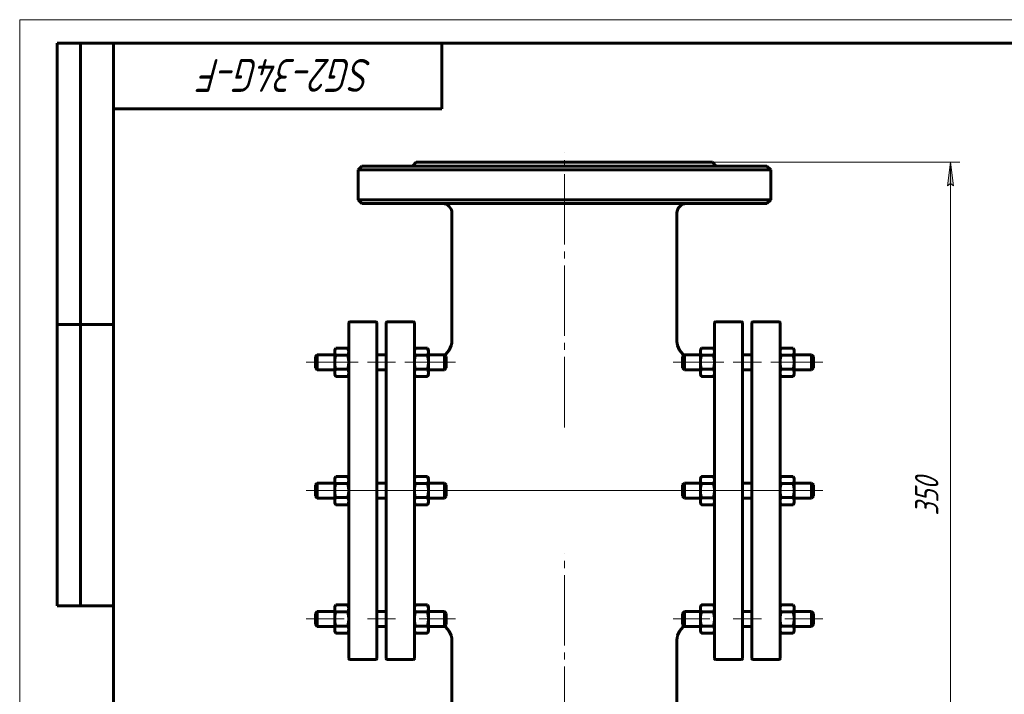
# Model space of a CAD drawing. Header units: millimetres. Extents: x 0 to 420, y -20 to 297.
# Tile 4 of 5: x 0 to 210, y 153 to 297. Entities that reach past the tile are written whole.
import ezdxf

# ---------------------------------------------------------------- set-up
doc = ezdxf.new("R2010")
doc.units = ezdxf.units.MM
for name, pattern in [('K5LT_AXLED', [19.5, 15, -1.5, 1.5, -1.5]), ('K5LT_BASIC', [0]), ('K5LT_THIN', [0])]:
    doc.linetypes.add(name, pattern=pattern)
doc.layers.add('Системный слой', color=7, linetype='Continuous')
doc.layers.add('Системный слой (1)', color=251, linetype='Continuous', true_color=0x6c6c6c)
doc.styles.add('KDIMTEXTSTYLE', font='GOST_AU.SHX', dxfattribs={"width": 0.96, "oblique": 15, "height": 5})
doc.styles.add('KTEXTSTYLE', font='GOST_AU.SHX', dxfattribs={"width": 0.96, "height": 5})
doc.dimstyles.new('KDIMSTYLE (0.40)', dxfattribs={"dimtxt": 5, "dimasz": 1, "dimexe": 2, "dimexo": 0, "dimgap": 1, "dimtad": 1, "dimlfac": 2.5, "dimtxsty": 'KDIMTEXTSTYLE', "dimsah": 1, "dimcen": 0, "dimdle": 1, "dimadec": 0, "dimazin": 0, "dimtfac": 0.667, "dimtmove": 0, "dimatfit": 3, "dimfxl": 1, "dimtvp": 1, "dimtolj": 1, "dimtzin": 0, "dimarcsym": 0})

# ---------------------------------------------------------------- blocks, each defined once
blk = doc.blocks.new('U0')
at = {"layer": 'Системный слой (1)', "linetype": 'K5LT_BASIC', "lineweight": 60}
for p, q in [((165.08, 226.7), (164.95, 226.96)), ((164.95, 226.96), (164.95, 226.96)), ((165.15, 226.45), (165.08, 226.7)), ((165.18, 226.21), (165.15, 226.45))]:
    blk.add_line(p, q, dxfattribs=at)
blk = doc.blocks.new('U1')
at = {"layer": 'Системный слой (1)', "linetype": 'K5LT_BASIC', "lineweight": 60}
for p, q in [((162.41, 226.96), (162.28, 226.7)), ((162.41, 226.96), (162.41, 226.96)), ((162.2, 226.45), (162.18, 226.21)), ((162.28, 226.7), (162.2, 226.45))]:
    blk.add_line(p, q, dxfattribs=at)
blk = doc.blocks.new('U2')
at = {"layer": 'Системный слой (1)', "linetype": 'K5LT_BASIC', "lineweight": 60}
for p, q in [((70.08, 171.96), (69.95, 172.23)), ((69.95, 172.23), (69.95, 172.23)), ((70.15, 171.72), (70.08, 171.96)), ((70.18, 171.48), (70.15, 171.72))]:
    blk.add_line(p, q, dxfattribs=at)
blk = doc.blocks.new('U3')
at = {"layer": 'Системный слой (1)', "linetype": 'K5LT_BASIC', "lineweight": 60}
for p, q in [((67.41, 172.23), (67.28, 171.96)), ((67.41, 172.23), (67.41, 172.23)), ((67.2, 171.72), (67.18, 171.48)), ((67.28, 171.96), (67.2, 171.72))]:
    blk.add_line(p, q, dxfattribs=at)
blk = doc.blocks.new('U4')
at = {"layer": 'Системный слой (1)', "linetype": 'K5LT_BASIC', "lineweight": 60}
for p, q in [((70.08, 199.33), (69.95, 199.59)), ((69.95, 199.59), (69.95, 199.59)), ((70.15, 199.08), (70.08, 199.33)), ((70.18, 198.85), (70.15, 199.08))]:
    blk.add_line(p, q, dxfattribs=at)
blk = doc.blocks.new('U5')
at = {"layer": 'Системный слой (1)', "linetype": 'K5LT_BASIC', "lineweight": 60}
for p, q in [((67.41, 199.59), (67.28, 199.33)), ((67.41, 199.59), (67.41, 199.59)), ((67.2, 199.08), (67.18, 198.85)), ((67.28, 199.33), (67.2, 199.08))]:
    blk.add_line(p, q, dxfattribs=at)
blk = doc.blocks.new('U6')
at = {"layer": 'Системный слой (1)', "linetype": 'K5LT_BASIC', "lineweight": 60}
for p, q in [((84.41, 226.96), (84.28, 226.7)), ((84.41, 226.96), (84.41, 226.96)), ((84.2, 226.45), (84.18, 226.21)), ((84.28, 226.7), (84.2, 226.45))]:
    blk.add_line(p, q, dxfattribs=at)
blk = doc.blocks.new('U7')
at = {"layer": 'Системный слой (1)', "linetype": 'K5LT_BASIC', "lineweight": 60}
for p, q in [((87.08, 226.7), (86.95, 226.96)), ((86.95, 226.96), (86.95, 226.96)), ((87.15, 226.45), (87.08, 226.7)), ((87.18, 226.21), (87.15, 226.45))]:
    blk.add_line(p, q, dxfattribs=at)
blk = doc.blocks.new('U8')
at = {"layer": 'Системный слой (1)', "linetype": 'K5LT_BASIC', "lineweight": 60}
for p, q in [((165.08, 171.96), (164.95, 172.23)), ((164.95, 172.23), (164.95, 172.23)), ((165.15, 171.72), (165.08, 171.96)), ((165.18, 171.48), (165.15, 171.72))]:
    blk.add_line(p, q, dxfattribs=at)
blk = doc.blocks.new('U9')
at = {"layer": 'Системный слой (1)', "linetype": 'K5LT_BASIC', "lineweight": 60}
for p, q in [((162.41, 172.23), (162.28, 171.96)), ((162.41, 172.23), (162.41, 172.23)), ((162.2, 171.72), (162.18, 171.48)), ((162.28, 171.96), (162.2, 171.72))]:
    blk.add_line(p, q, dxfattribs=at)
blk = doc.blocks.new('U10')
at = {"layer": 'Системный слой (1)', "linetype": 'K5LT_BASIC', "lineweight": 60}
for p, q in [((70.08, 226.7), (69.95, 226.96)), ((69.95, 226.96), (69.95, 226.96)), ((70.15, 226.45), (70.08, 226.7)), ((70.18, 226.21), (70.15, 226.45))]:
    blk.add_line(p, q, dxfattribs=at)
blk = doc.blocks.new('U11')
at = {"layer": 'Системный слой (1)', "linetype": 'K5LT_BASIC', "lineweight": 60}
for p, q in [((67.41, 226.96), (67.28, 226.7)), ((67.41, 226.96), (67.41, 226.96)), ((67.2, 226.45), (67.18, 226.21)), ((67.28, 226.7), (67.2, 226.45))]:
    blk.add_line(p, q, dxfattribs=at)
blk = doc.blocks.new('U12')
at = {"layer": 'Системный слой (1)', "linetype": 'K5LT_BASIC', "lineweight": 60}
for p, q in [((84.41, 199.59), (84.28, 199.33)), ((84.41, 199.59), (84.41, 199.59)), ((84.2, 199.08), (84.18, 198.84)), ((84.28, 199.33), (84.2, 199.08))]:
    blk.add_line(p, q, dxfattribs=at)
blk = doc.blocks.new('U13')
at = {"layer": 'Системный слой (1)', "linetype": 'K5LT_BASIC', "lineweight": 60}
for p, q in [((87.08, 199.33), (86.95, 199.59)), ((86.95, 199.59), (86.95, 199.59)), ((87.15, 199.08), (87.08, 199.33)), ((87.18, 198.84), (87.15, 199.08))]:
    blk.add_line(p, q, dxfattribs=at)
blk = doc.blocks.new('U14')
at = {"layer": 'Системный слой (1)', "linetype": 'K5LT_BASIC', "lineweight": 60}
for p, q in [((162.41, 199.59), (162.28, 199.33)), ((162.41, 199.59), (162.41, 199.59)), ((162.2, 199.08), (162.18, 198.84)), ((162.28, 199.33), (162.2, 199.08))]:
    blk.add_line(p, q, dxfattribs=at)
blk = doc.blocks.new('U15')
at = {"layer": 'Системный слой (1)', "linetype": 'K5LT_BASIC', "lineweight": 60}
for p, q in [((165.08, 199.33), (164.95, 199.59)), ((164.95, 199.59), (164.95, 199.59)), ((165.15, 199.08), (165.08, 199.33)), ((165.18, 198.84), (165.15, 199.08))]:
    blk.add_line(p, q, dxfattribs=at)
blk = doc.blocks.new('U16')
at = {"layer": 'Системный слой (1)', "linetype": 'K5LT_BASIC', "lineweight": 60}
for p, q in [((90.84, 167.58), (90.67, 167.72)), ((91.6, 166.66), (90.84, 167.58)), ((92.03, 165.67), (91.6, 166.66)), ((92.14, 165.14), (92.03, 165.67)), ((92.17, 164.87), (92.14, 165.14)), ((92.18, 164.73), (92.17, 164.87)), ((92.18, 164.66), (92.18, 164.73)), ((92.18, 164.63), (92.18, 164.66)), ((92.18, 164.61), (92.18, 164.63)), ((92.18, 164.6), (92.18, 164.61)), ((92.18, 164.59), (92.18, 164.6)), ((92.18, 164.6), (92.18, 164.6)), ((92.18, 164.6), (92.18, 164.6)), ((92.18, 164.6), (92.18, 164.6)), ((92.18, 164.6), (92.18, 164.6)), ((92.18, 164.6), (92.18, 164.6)), ((92.18, 164.6), (92.18, 164.6)), ((92.18, 164.59), (92.18, 164.59)), ((92.18, 164.59), (92.18, 164.59)), ((92.18, 164.59), (92.18, 164.59)), ((92.18, 164.59), (92.18, 164.59))]:
    blk.add_line(p, q, dxfattribs=at)
blk = doc.blocks.new('U17')
at = {"layer": 'Системный слой (1)', "linetype": 'K5LT_BASIC', "lineweight": 60}
for p, q in [((140.33, 165.67), (140.76, 166.66)), ((140.76, 166.66), (141.52, 167.58)), ((141.52, 167.58), (141.69, 167.72)), ((140.18, 164.73), (140.19, 164.87)), ((140.18, 164.66), (140.18, 164.73)), ((140.18, 164.63), (140.18, 164.66)), ((140.18, 164.61), (140.18, 164.63)), ((140.18, 164.6), (140.18, 164.61)), ((140.18, 164.59), (140.18, 164.6)), ((140.18, 164.6), (140.18, 164.6)), ((140.18, 164.6), (140.18, 164.6)), ((140.18, 164.6), (140.18, 164.6)), ((140.18, 164.6), (140.18, 164.6)), ((140.18, 164.6), (140.18, 164.6)), ((140.18, 164.6), (140.18, 164.6)), ((140.18, 164.59), (140.18, 164.59)), ((140.18, 164.59), (140.18, 164.59)), ((140.18, 164.59), (140.18, 164.59)), ((140.18, 164.59), (140.18, 164.59)), ((140.19, 164.87), (140.22, 165.14)), ((140.22, 165.14), (140.33, 165.67))]:
    blk.add_line(p, q, dxfattribs=at)
blk = doc.blocks.new('U18')
at = {"layer": 'Системный слой (1)', "linetype": 'K5LT_BASIC', "lineweight": 60}
for p, q in [((92.03, 227.52), (91.61, 226.54)), ((92.14, 228.05), (92.03, 227.52)), ((92.17, 228.32), (92.14, 228.05)), ((92.18, 228.45), (92.17, 228.32)), ((92.18, 228.59), (92.18, 228.59)), ((92.18, 228.59), (92.18, 228.59)), ((92.18, 228.59), (92.18, 228.59)), ((92.18, 228.59), (92.18, 228.59)), ((92.18, 228.59), (92.18, 228.59)), ((92.18, 228.59), (92.18, 228.59)), ((92.18, 228.59), (92.18, 228.59)), ((92.18, 228.59), (92.18, 228.59)), ((92.18, 228.59), (92.18, 228.59)), ((92.18, 228.59), (92.18, 228.58)), ((92.18, 228.58), (92.18, 228.58)), ((92.18, 228.58), (92.18, 228.57)), ((92.18, 228.57), (92.18, 228.56)), ((92.18, 228.56), (92.18, 228.52)), ((92.18, 228.52), (92.18, 228.45)), ((90.85, 225.62), (90.67, 225.47)), ((91.61, 226.54), (90.85, 225.62))]:
    blk.add_line(p, q, dxfattribs=at)
blk = doc.blocks.new('U19')
at = {"layer": 'Системный слой (1)', "linetype": 'K5LT_BASIC', "lineweight": 60}
for p, q in [((140.18, 228.59), (140.18, 228.59)), ((140.18, 228.59), (140.18, 228.59)), ((140.18, 228.59), (140.18, 228.59)), ((140.18, 228.59), (140.18, 228.59)), ((140.18, 228.59), (140.18, 228.59)), ((140.18, 228.59), (140.18, 228.59)), ((140.18, 228.59), (140.18, 228.59)), ((140.18, 228.59), (140.18, 228.59)), ((140.18, 228.59), (140.18, 228.59)), ((140.18, 228.59), (140.18, 228.58)), ((140.18, 228.58), (140.18, 228.58)), ((140.18, 228.58), (140.18, 228.57)), ((140.18, 228.57), (140.18, 228.56)), ((140.18, 228.56), (140.18, 228.52)), ((140.18, 228.52), (140.18, 228.45)), ((140.18, 228.45), (140.19, 228.32)), ((140.19, 228.32), (140.22, 228.05)), ((140.22, 228.05), (140.32, 227.52)), ((140.32, 227.52), (140.75, 226.54)), ((140.75, 226.54), (141.51, 225.62)), ((141.51, 225.62), (141.69, 225.47))]:
    blk.add_line(p, q, dxfattribs=at)
blk = doc.blocks.new('U20')
at = {"layer": 'Системный слой (1)', "linetype": 'K5LT_BASIC', "lineweight": 60}
for p, q in [((87.08, 171.96), (86.95, 172.23)), ((86.95, 172.23), (86.95, 172.23)), ((87.15, 171.72), (87.08, 171.96)), ((87.18, 171.48), (87.15, 171.72))]:
    blk.add_line(p, q, dxfattribs=at)
blk = doc.blocks.new('U21')
at = {"layer": 'Системный слой (1)', "linetype": 'K5LT_BASIC', "lineweight": 60}
for p, q in [((84.41, 172.23), (84.28, 171.96)), ((84.41, 172.23), (84.41, 172.23)), ((84.2, 171.72), (84.18, 171.48)), ((84.28, 171.96), (84.2, 171.72))]:
    blk.add_line(p, q, dxfattribs=at)
blk = doc.blocks.new('D0')
at = {"layer": 'Системный слой (1)'}
for points in [[(199.19, 261.59), (198.54, 266.59), (197.88, 261.59), (198.54, 262.09)], [(198.54, 126.59), (199.19, 131.59), (198.54, 131.09), (197.88, 131.59)]]:
    blk.add_hatch(color=256, dxfattribs=at).paths.add_polyline_path(points)
at = {"layer": 'Системный слой (1)', "linetype": 'K5LT_THIN', "lineweight": 18}
for p, q in [((116.18, 266.59), (200.54, 266.59)), ((197.88, 261.59), (198.54, 266.59)), ((198.54, 266.59), (199.19, 261.59)), ((198.54, 262.09), (197.88, 261.59)), ((199.19, 261.59), (198.54, 262.09)), ((198.54, 126.59), (197.88, 131.59)), ((197.88, 131.59), (198.54, 131.09)), ((198.54, 131.09), (199.19, 131.59)), ((199.19, 131.59), (198.54, 126.59)), ((116.18, 126.59), (200.54, 126.59))]:
    blk.add_line(p, q, dxfattribs=at)
blk.add_wipeout([(197.54, 191.25), (190.15, 191.25), (190.15, 201.51), (197.54, 201.51)]).dxf.layer = 'Системный слой (1)'
blk.add_line((198.54, 266.59), (198.54, 126.59), dxfattribs=at)
at = {"layer": 'Системный слой (1)', "insert": (190.95, 191.25), "char_height": 5, "attachment_point": 1, "rotation": 90, "style": 'KTEXTSTYLE'}
blk.add_mtext('\\H5.0;\\W1.000;\\Q15;\\Q15;\\W0.960;350', dxfattribs=at)
blk = doc.blocks.new('KDIMARROW_01')
at = {"layer": 'Системный слой'}
blk.add_hatch(color=0, dxfattribs=at).paths.add_polyline_path([(-5, -0.66), (0, 0), (-5, 0.66), (-4.5, 0)])
at = {"layer": 'Системный слой', "color": 0, "linetype": 'K5LT_THIN', "lineweight": 18}
for p, q in [((-4.5, 0), (-5, 0.66)), ((-5, 0.66), (0, 0)), ((0, 0), (-5, -0.66)), ((-5, -0.66), (-4.5, 0))]:
    blk.add_line(p, q, dxfattribs=at)
at = {"layer": 'Системный слой (1)', "color": 0, "linetype": 'K5LT_THIN', "lineweight": 18}
blk.add_line((325.81, 196.59), (325.41, 196.59), dxfattribs=at)
blk = doc.blocks.new('U80')
at = {"linetype": 'K5LT_THIN', "lineweight": 18}
for p, q in [((0, 0), (0, 297)), ((0, 297), (420, 297))]:
    blk.add_line(p, q, dxfattribs=at)
at = {"linetype": 'K5LT_BASIC', "lineweight": 60}
for p, q in [((8, 172), (8, 292)), ((20, 292), (8, 292)), ((13, 172), (13, 292)), ((20, 5), (20, 292)), ((20, 292), (415, 292)), ((90, 292), (90, 278)), ((90, 278), (20, 278)), ((20, 232), (8, 232)), ((20, 172), (8, 172))]:
    blk.add_line(p, q, dxfattribs=at)
at = {"insert": (75.26, 281.64), "char_height": 7, "attachment_point": 1, "rotation": 180, "style": 'KTEXTSTYLE'}
blk.add_mtext('\\H5.0;\\W1.000;\\Q15;\\Q15;\\W0.960;\\H7.00;SG2-34G-F', dxfattribs=at)

msp = doc.modelspace()

# ---------------------------------------------------------------- linework, layer by layer
at = {"layer": 'Системный слой (1)', "linetype": 'K5LT_AXLED', "lineweight": 18}
for p, q in [((116.1786, 210.0843), (116.1786, 268.5924)), ((61.0786, 223.9588), (72.1786, 223.9588)), ((69.1786, 223.9588), (61.0786, 223.9588)), ((80.1786, 223.9588), (74.1786, 223.9588)), ((82.1786, 223.9588), (92.9786, 223.9588)), ((92.9786, 223.9588), (85.1786, 223.9588)), ((139.3786, 223.9588), (150.1786, 223.9588)), ((158.1786, 223.9588), (152.1786, 223.9588)), ((160.1786, 223.9588), (171.2786, 223.9588)), ((61.0786, 196.5924), (171.2786, 196.5924)), ((69.1786, 196.5924), (61.0786, 196.5924)), ((116.1786, 124.5924), (116.1786, 183.1004)), ((69.1786, 169.226), (61.0786, 169.226)), ((80.1786, 169.226), (74.1786, 169.226)), ((92.9786, 169.226), (85.1786, 169.226)), ((147.1786, 169.226), (139.3786, 169.226)), ((158.1786, 169.226), (152.1786, 169.226)), ((171.2786, 169.226), (163.1786, 169.226))]:
    msp.add_line(p, q, dxfattribs=at)
at = {"layer": 'Системный слой (1)', "linetype": 'K5LT_BASIC', "lineweight": 60}
for p, q in [((72.9786, 265.7924), (72.1786, 264.9924)), ((72.1786, 258.5924), (72.1786, 264.9924)), ((72.1786, 264.9924), (160.1786, 264.9924)), ((159.3786, 265.7924), (72.9786, 265.7924)), ((84.5786, 266.5924), (83.7786, 265.7924)), ((84.5786, 266.5924), (147.7786, 266.5924)), ((147.7786, 266.5924), (148.5786, 265.7924)), ((159.3786, 265.7924), (160.1786, 264.9924)), ((160.1786, 258.5924), (160.1786, 264.9924)), ((72.9786, 257.7924), (72.1786, 258.5924)), ((160.1786, 258.5924), (72.1786, 258.5924)), ((159.3786, 257.7924), (160.1786, 258.5924)), ((72.9786, 257.7924), (159.3786, 257.7924)), ((92.1788, 228.5922), (92.1786, 255.7924)), ((140.1784, 228.5922), (140.1786, 255.7924)), ((70.1786, 160.7924), (70.1786, 232.3924)), ((70.3786, 232.5924), (75.9786, 232.5924)), ((76.1786, 232.3924), (76.1786, 160.7924)), ((78.1786, 160.7924), (78.1786, 232.3924)), ((83.9786, 232.5924), (78.3786, 232.5924)), ((84.1786, 232.3924), (84.1786, 160.7924)), ((148.1786, 232.3924), (148.1786, 160.7924)), ((153.9786, 232.5924), (148.3786, 232.5924)), ((154.1786, 160.7924), (154.1786, 232.3924)), ((156.1786, 232.3924), (156.1786, 160.7924)), ((156.3786, 232.5924), (161.9786, 232.5924)), ((162.1786, 160.7924), (162.1786, 232.3924)), ((67.1786, 226.5588), (67.41, 226.9596)), ((67.4109, 226.961), (69.9464, 226.961)), ((70.1786, 226.5588), (69.9473, 226.9595)), ((84.1786, 226.5588), (84.4103, 226.96)), ((84.4109, 226.961), (86.9464, 226.961)), ((87.1786, 226.5588), (86.947, 226.96)), ((145.1786, 226.5588), (145.4109, 226.961)), ((145.4109, 226.961), (147.9464, 226.961)), ((148.1786, 226.5588), (147.9464, 226.961)), ((162.1786, 226.5588), (162.4104, 226.9603)), ((162.4109, 226.961), (164.9464, 226.961)), ((165.1786, 226.5588), (164.9469, 226.9602)), ((63.0786, 225.1588), (63.4786, 225.5588)), ((63.0786, 222.7588), (63.0786, 225.1588)), ((63.4786, 225.5588), (63.4786, 222.3588)), ((63.4786, 225.5588), (67.1786, 225.5588)), ((67.1786, 226.2116), (67.1786, 226.5588)), ((67.1786, 223.961), (67.1786, 226.2116)), ((67.4109, 225.4622), (69.9464, 225.4622)), ((76.1786, 225.5588), (78.1786, 225.5588)), ((84.4109, 225.4614), (86.9464, 225.4614)), ((87.1786, 226.5588), (87.1786, 226.2112)), ((87.1786, 226.2112), (87.1786, 223.9603)), ((87.1786, 225.5588), (90.5786, 225.5588)), ((90.9786, 225.1588), (90.5786, 225.5588)), ((90.5786, 222.3588), (90.5786, 225.5588)), ((90.9786, 225.1588), (90.9786, 222.7588)), ((141.3786, 225.1588), (141.7786, 225.5588)), ((141.3786, 225.1588), (141.3786, 222.7588)), ((141.7786, 222.3588), (141.7786, 225.5588)), ((141.7786, 225.5588), (145.1786, 225.5588)), ((145.1786, 226.2104), (145.1786, 226.5588)), ((145.1786, 223.9588), (145.1786, 226.2104)), ((145.4109, 225.4599), (147.9464, 225.4599)), ((154.1786, 225.5588), (156.1786, 225.5588)), ((162.4109, 225.4611), (164.9464, 225.4611)), ((165.1786, 226.5588), (165.1786, 226.211)), ((165.1786, 226.211), (165.1786, 223.96)), ((165.1786, 225.5588), (168.8786, 225.5588)), ((168.8786, 225.5588), (168.8786, 222.3588)), ((169.2786, 225.1588), (168.8786, 225.5588)), ((169.2786, 222.7588), (169.2786, 225.1588)), ((63.0786, 222.7588), (63.4786, 222.3588)), ((67.1786, 221.7082), (67.1786, 223.961)), ((87.1786, 223.9603), (87.1786, 221.7079)), ((90.9786, 222.7588), (90.5786, 222.3588)), ((141.3786, 222.7588), (141.7786, 222.3588)), ((145.1786, 221.7071), (145.1786, 223.9588)), ((165.1786, 223.96), (165.1786, 221.7077)), ((169.2786, 222.7588), (168.8786, 222.3588)), ((63.4786, 222.3588), (67.1786, 222.3588)), ((67.1786, 221.3588), (67.1786, 221.7082)), ((67.1786, 221.3588), (67.41, 220.958)), ((67.4109, 220.9566), (67.41, 220.958)), ((67.4109, 222.4599), (69.9464, 222.4599)), ((67.4109, 220.9566), (69.9464, 220.9566)), ((69.9473, 220.9581), (69.9464, 220.9566)), ((70.1786, 221.3588), (69.9473, 220.9581)), ((76.1786, 222.3588), (78.1786, 222.3588)), ((84.1786, 221.3588), (84.4103, 220.9575)), ((84.4109, 220.9566), (84.4103, 220.9576)), ((84.4109, 222.4592), (86.9464, 222.4592)), ((84.4109, 220.9566), (86.9464, 220.9566)), ((86.947, 220.9576), (86.9464, 220.9566)), ((87.1786, 221.3588), (86.947, 220.9576)), ((87.1786, 222.3588), (90.5786, 222.3588)), ((87.1786, 221.7079), (87.1786, 221.3588)), ((141.7786, 222.3588), (145.1786, 222.3588)), ((145.1786, 221.3588), (145.1786, 221.7071)), ((145.1786, 221.3588), (145.4109, 220.9566)), ((145.4109, 222.4577), (147.9464, 222.4577)), ((145.4109, 220.9566), (147.9464, 220.9566)), ((148.1786, 221.3588), (147.9464, 220.9566)), ((154.1786, 222.3588), (156.1786, 222.3588)), ((162.1786, 221.3588), (162.4104, 220.9573)), ((162.4109, 220.9566), (162.4104, 220.9573)), ((162.4109, 222.4588), (164.9464, 222.4588)), ((162.4109, 220.9566), (164.9464, 220.9566)), ((164.9469, 220.9573), (164.9464, 220.9566)), ((165.1786, 221.3588), (164.9469, 220.9573)), ((165.1786, 222.3588), (168.8786, 222.3588)), ((165.1786, 221.7077), (165.1786, 221.3588)), ((67.1786, 199.1924), (67.41, 199.5932)), ((67.4109, 199.5946), (69.9464, 199.5946)), ((70.1786, 199.1924), (69.9473, 199.5931)), ((84.1786, 199.1924), (84.4103, 199.5936)), ((84.4109, 199.5946), (86.9464, 199.5946)), ((87.1786, 199.1924), (86.947, 199.5936)), ((145.1786, 199.1924), (145.4109, 199.5946)), ((145.4109, 199.5946), (147.9464, 199.5946)), ((148.1786, 199.1924), (147.9464, 199.5946)), ((162.1786, 199.1924), (162.4104, 199.5939)), ((162.4109, 199.5946), (164.9464, 199.5946)), ((165.1786, 199.1924), (164.9469, 199.5938)), ((63.0786, 197.7924), (63.4786, 198.1924)), ((63.0786, 195.3924), (63.0786, 197.7924)), ((63.4786, 198.1924), (63.4786, 194.9924)), ((63.4786, 198.1924), (67.1786, 198.1924)), ((67.1786, 198.8452), (67.1786, 199.1924)), ((67.1786, 196.5946), (67.1786, 198.8452)), ((67.4109, 198.0957), (69.9464, 198.0957)), ((76.1786, 198.1924), (78.1786, 198.1924)), ((84.4109, 198.095), (86.9464, 198.095)), ((87.1786, 199.1924), (87.1786, 198.8448)), ((87.1786, 198.8448), (87.1786, 196.5939)), ((87.1786, 198.1924), (90.5786, 198.1924)), ((90.5786, 194.9924), (90.5786, 198.1924)), ((90.9786, 197.7924), (90.5786, 198.1924)), ((90.9786, 197.7924), (90.9786, 195.3924)), ((141.3786, 197.7924), (141.7786, 198.1924)), ((141.3786, 197.7924), (141.3786, 195.3924)), ((141.7786, 194.9924), (141.7786, 198.1924)), ((141.7786, 198.1924), (145.1786, 198.1924)), ((145.1786, 198.844), (145.1786, 199.1924)), ((145.1786, 196.5924), (145.1786, 198.844)), ((145.4109, 198.0935), (147.9464, 198.0935)), ((154.1786, 198.1924), (156.1786, 198.1924)), ((162.4109, 198.0947), (164.9464, 198.0947)), ((165.1786, 199.1924), (165.1786, 198.8446)), ((165.1786, 198.8446), (165.1786, 196.5935)), ((165.1786, 198.1924), (168.8786, 198.1924)), ((169.2786, 197.7924), (168.8786, 198.1924)), ((168.8786, 198.1924), (168.8786, 194.9924)), ((169.2786, 195.3924), (169.2786, 197.7924)), ((63.0786, 195.3924), (63.4786, 194.9924)), ((67.1786, 194.3418), (67.1786, 196.5946)), ((87.1786, 196.5939), (87.1786, 194.3415)), ((90.9786, 195.3924), (90.5786, 194.9924)), ((141.3786, 195.3924), (141.7786, 194.9924)), ((145.1786, 194.3407), (145.1786, 196.5924)), ((165.1786, 196.5935), (165.1786, 194.3413)), ((169.2786, 195.3924), (168.8786, 194.9924)), ((63.4786, 194.9924), (67.1786, 194.9924)), ((67.1786, 193.9924), (67.1786, 194.3418)), ((67.1786, 193.9924), (67.41, 193.5916)), ((67.4109, 193.5902), (67.41, 193.5916)), ((67.41, 193.5916), (67.41, 193.5916)), ((67.4109, 195.0935), (69.9464, 195.0935)), ((67.4109, 193.5902), (69.9464, 193.5902)), ((69.9473, 193.5917), (69.9464, 193.5902)), ((70.1786, 193.9924), (69.9473, 193.5917)), ((76.1786, 194.9924), (78.1786, 194.9924)), ((84.1786, 193.9924), (84.4103, 193.5911)), ((84.4109, 193.5902), (84.4103, 193.5912)), ((84.4109, 195.0928), (86.9464, 195.0928)), ((84.4109, 193.5902), (86.9464, 193.5902)), ((86.947, 193.5912), (86.9464, 193.5902)), ((87.1786, 193.9924), (86.947, 193.5912)), ((87.1786, 194.9924), (90.5786, 194.9924)), ((87.1786, 194.3415), (87.1786, 193.9924)), ((141.7786, 194.9924), (145.1786, 194.9924)), ((145.1786, 193.9924), (145.1786, 194.3407)), ((145.1786, 193.9924), (145.4109, 193.5902)), ((145.4109, 195.0913), (147.9464, 195.0913)), ((145.4109, 193.5902), (147.9464, 193.5902)), ((148.1786, 193.9924), (147.9464, 193.5902)), ((154.1786, 194.9924), (156.1786, 194.9924)), ((162.1786, 193.9924), (162.4104, 193.5909)), ((162.4109, 193.5902), (162.4104, 193.5909)), ((162.4109, 195.0924), (164.9464, 195.0924)), ((162.4109, 193.5902), (164.9464, 193.5902)), ((164.9469, 193.5909), (164.9464, 193.5902)), ((165.1786, 193.9924), (164.9469, 193.5909)), ((165.1786, 194.9924), (168.8786, 194.9924)), ((165.1786, 194.3413), (165.1786, 193.9924)), ((67.1786, 171.826), (67.41, 172.2268)), ((67.4109, 172.2282), (69.9464, 172.2282)), ((70.1786, 171.826), (69.9473, 172.2267)), ((84.1786, 171.826), (84.4103, 172.2272)), ((84.4109, 172.2282), (86.9464, 172.2282)), ((87.1786, 171.826), (86.947, 172.2272)), ((145.1786, 171.826), (145.4109, 172.2282)), ((145.4109, 172.2282), (147.9464, 172.2282)), ((148.1786, 171.826), (147.9464, 172.2282)), ((162.1786, 171.826), (162.4104, 172.2275)), ((162.4109, 172.2282), (164.9464, 172.2282)), ((165.1786, 171.826), (164.9469, 172.2274)), ((63.0786, 170.426), (63.4786, 170.826)), ((63.0786, 168.026), (63.0786, 170.426)), ((63.4786, 170.826), (67.1786, 170.826)), ((63.4786, 170.826), (63.4786, 167.626)), ((67.1786, 171.4788), (67.1786, 171.826)), ((67.1786, 169.2282), (67.1786, 171.4788)), ((67.4109, 170.7293), (69.9464, 170.7293)), ((76.1786, 170.826), (78.1786, 170.826)), ((84.4109, 170.7286), (86.9464, 170.7286)), ((87.1786, 171.826), (87.1786, 171.4784)), ((87.1786, 171.4784), (87.1786, 169.2275)), ((87.1786, 170.826), (90.5786, 170.826)), ((90.9786, 170.426), (90.5786, 170.826)), ((90.5786, 167.626), (90.5786, 170.826)), ((90.9786, 170.426), (90.9786, 168.026)), ((141.3786, 170.426), (141.7786, 170.826)), ((141.3786, 170.426), (141.3786, 168.026)), ((141.7786, 170.826), (145.1786, 170.826)), ((141.7786, 167.626), (141.7786, 170.826)), ((145.1786, 171.4776), (145.1786, 171.826)), ((145.1786, 169.226), (145.1786, 171.4776)), ((145.4109, 170.7271), (147.9464, 170.7271)), ((154.1786, 170.826), (156.1786, 170.826)), ((162.4109, 170.7283), (164.9464, 170.7283)), ((165.1786, 171.826), (165.1786, 171.4782)), ((165.1786, 171.4782), (165.1786, 169.2271)), ((165.1786, 170.826), (168.8786, 170.826)), ((168.8786, 170.826), (168.8786, 167.626)), ((169.2786, 170.426), (168.8786, 170.826)), ((169.2786, 168.026), (169.2786, 170.426)), ((63.0786, 168.026), (63.4786, 167.626)), ((67.1786, 166.9754), (67.1786, 169.2282)), ((87.1786, 169.2275), (87.1786, 166.9751)), ((90.9786, 168.026), (90.5786, 167.626)), ((141.3786, 168.026), (141.7786, 167.626)), ((145.1786, 166.9743), (145.1786, 169.226)), ((165.1786, 169.2271), (165.1786, 166.9749)), ((169.2786, 168.026), (168.8786, 167.626)), ((63.4786, 167.626), (67.1786, 167.626)), ((67.1786, 166.626), (67.1786, 166.9754)), ((67.1786, 166.626), (67.41, 166.2252)), ((67.4109, 166.2238), (67.41, 166.2252)), ((67.4109, 167.7271), (69.9464, 167.7271)), ((67.4109, 166.2238), (69.9464, 166.2238)), ((69.9473, 166.2253), (69.9464, 166.2238)), ((70.1786, 166.626), (69.9473, 166.2253)), ((76.1786, 167.626), (78.1786, 167.626)), ((84.1786, 166.626), (84.4103, 166.2247)), ((84.4109, 166.2238), (84.4103, 166.2248)), ((84.4109, 167.7264), (86.9464, 167.7264)), ((84.4109, 166.2238), (86.9464, 166.2238)), ((86.947, 166.2248), (86.9464, 166.2238)), ((87.1786, 166.626), (86.947, 166.2248)), ((87.1786, 167.626), (90.5786, 167.626)), ((87.1786, 166.9751), (87.1786, 166.626)), ((141.7786, 167.626), (145.1786, 167.626)), ((145.1786, 166.626), (145.1786, 166.9743)), ((145.1786, 166.626), (145.4109, 166.2238)), ((145.4109, 167.7249), (147.9464, 167.7249)), ((145.4109, 166.2238), (147.9464, 166.2238)), ((148.1786, 166.626), (147.9464, 166.2238)), ((154.1786, 167.626), (156.1786, 167.626)), ((162.1786, 166.626), (162.4104, 166.2245)), ((162.4109, 166.2238), (162.4104, 166.2245)), ((162.4109, 167.726), (164.9464, 167.726)), ((162.4109, 166.2238), (164.9464, 166.2238)), ((164.9469, 166.2245), (164.9464, 166.2238)), ((165.1786, 166.626), (164.9469, 166.2245)), ((165.1786, 167.626), (168.8786, 167.626)), ((165.1786, 166.9749), (165.1786, 166.626)), ((92.1786, 137.3924), (92.1788, 164.5925)), ((140.1786, 137.3924), (140.1784, 164.5925)), ((70.3786, 160.5924), (75.9786, 160.5924)), ((83.9786, 160.5924), (78.3786, 160.5924)), ((153.9786, 160.5924), (148.3786, 160.5924)), ((156.3786, 160.5924), (161.9786, 160.5924))]:
    msp.add_line(p, q, dxfattribs=at)
for centre, radius, start, end in [((90.1786, 255.7924), 2, 0, 90), ((142.1786, 255.7924), 2, 90, 180), ((70.3786, 232.3924), 0.2, 90, 180), ((75.9786, 232.3924), 0.2, 0, 90), ((78.3786, 232.3924), 0.2, 90, 180), ((83.9786, 232.3924), 0.2, 0, 90), ((148.3786, 232.3924), 0.2, 90, 180), ((153.9786, 232.3924), 0.2, 0, 90), ((156.3786, 232.3924), 0.2, 90, 180), ((161.9786, 232.3924), 0.2, 0, 90), ((70.3786, 160.7924), 0.2, 180, 270), ((75.9786, 160.7924), 0.2, 270, 0), ((78.3786, 160.7924), 0.2, 180, 270), ((83.9786, 160.7924), 0.2, 270, 0), ((148.3786, 160.7924), 0.2, 180, 270), ((153.9786, 160.7924), 0.2, 270, 0), ((156.3786, 160.7924), 0.2, 180, 270), ((161.9786, 160.7924), 0.2, 270, 0)]:
    msp.add_arc(centre, radius, start, end, dxfattribs=at)
for points in [[(145.4109, 226.961), (145.1786, 226.5588), (145.1786, 226.2104)], [(148.1786, 226.2104), (148.1786, 226.5588), (147.9464, 226.961)], [(67.1786, 226.2116), (67.1786, 225.8638), (67.4109, 225.4622)], [(67.4109, 225.4622), (67.1786, 224.6577), (67.1786, 223.961)], [(69.9464, 225.4622), (70.1786, 225.8638), (70.1786, 226.2116)], [(70.1786, 223.961), (70.1786, 224.6577), (69.9464, 225.4622)], [(84.1786, 226.2112), (84.1786, 225.8632), (84.4109, 225.4614)], [(84.4109, 225.4614), (84.1786, 224.657), (84.1786, 223.9603)], [(86.9464, 225.4614), (87.1786, 225.8632), (87.1786, 226.2112)], [(87.1786, 223.9603), (87.1786, 224.657), (86.9464, 225.4614)], [(145.1786, 226.2104), (145.1786, 225.8621), (145.4109, 225.4599)], [(145.4109, 225.4599), (145.1786, 224.6555), (145.1786, 223.9588)], [(147.9464, 225.4599), (148.1786, 225.8621), (148.1786, 226.2104)], [(148.1786, 223.9588), (148.1786, 224.6555), (147.9464, 225.4599)], [(162.1786, 226.211), (162.1786, 225.863), (162.4109, 225.4611)], [(162.4109, 225.4611), (162.1786, 224.6566), (162.1786, 223.96)], [(164.9464, 225.4611), (165.1786, 225.863), (165.1786, 226.211)], [(165.1786, 223.96), (165.1786, 224.6566), (164.9464, 225.4611)], [(67.1786, 223.961), (67.1786, 223.2644), (67.4109, 222.4599)], [(69.9464, 222.4599), (70.1786, 223.2644), (70.1786, 223.961)], [(84.1786, 223.9603), (84.1786, 223.2637), (84.4109, 222.4592)], [(86.9464, 222.4592), (87.1786, 223.2637), (87.1786, 223.9603)], [(145.1786, 223.9588), (145.1786, 223.2621), (145.4109, 222.4577)], [(147.9464, 222.4577), (148.1786, 223.2621), (148.1786, 223.9588)], [(162.1786, 223.96), (162.1786, 223.2633), (162.4109, 222.4588)], [(164.9464, 222.4588), (165.1786, 223.2633), (165.1786, 223.96)], [(67.4109, 222.4599), (67.1786, 222.0571), (67.1786, 221.7082)], [(67.1786, 221.7082), (67.1786, 221.3594), (67.4109, 220.9566)], [(70.1786, 221.7082), (70.1786, 222.0571), (69.9464, 222.4599)], [(69.9464, 220.9566), (70.1786, 221.3594), (70.1786, 221.7082)], [(84.4109, 222.4592), (84.1786, 222.0566), (84.1786, 221.7079)], [(84.1786, 221.7079), (84.1786, 221.3592), (84.4109, 220.9566)], [(87.1786, 221.7079), (87.1786, 222.0566), (86.9464, 222.4592)], [(86.9464, 220.9566), (87.1786, 221.3592), (87.1786, 221.7079)], [(145.4109, 222.4577), (145.1786, 222.0555), (145.1786, 221.7071)], [(145.1786, 221.7071), (145.1786, 221.3588), (145.4109, 220.9566)], [(148.1786, 221.7071), (148.1786, 222.0555), (147.9464, 222.4577)], [(147.9464, 220.9566), (148.1786, 221.3588), (148.1786, 221.7071)], [(162.4109, 222.4588), (162.1786, 222.0563), (162.1786, 221.7077)], [(162.1786, 221.7077), (162.1786, 221.3591), (162.4109, 220.9566)], [(165.1786, 221.7077), (165.1786, 222.0563), (164.9464, 222.4588)], [(164.9464, 220.9566), (165.1786, 221.3591), (165.1786, 221.7077)], [(145.4109, 199.5946), (145.1786, 199.1924), (145.1786, 198.844)], [(148.1786, 198.844), (148.1786, 199.1924), (147.9464, 199.5946)], [(67.1786, 198.8452), (67.1786, 198.4974), (67.4109, 198.0957)], [(67.4109, 198.0957), (67.1786, 197.2913), (67.1786, 196.5946)], [(69.9464, 198.0957), (70.1786, 198.4974), (70.1786, 198.8452)], [(70.1786, 196.5946), (70.1786, 197.2913), (69.9464, 198.0957)], [(84.1786, 198.8448), (84.1786, 198.4968), (84.4109, 198.095)], [(84.4109, 198.095), (84.1786, 197.2906), (84.1786, 196.5939)], [(86.9464, 198.095), (87.1786, 198.4968), (87.1786, 198.8448)], [(87.1786, 196.5939), (87.1786, 197.2906), (86.9464, 198.095)], [(145.1786, 198.844), (145.1786, 198.4957), (145.4109, 198.0935)], [(145.4109, 198.0935), (145.1786, 197.289), (145.1786, 196.5924)], [(147.9464, 198.0935), (148.1786, 198.4957), (148.1786, 198.844)], [(148.1786, 196.5924), (148.1786, 197.289), (147.9464, 198.0935)], [(162.1786, 198.8446), (162.1786, 198.4966), (162.4109, 198.0947)], [(162.4109, 198.0947), (162.1786, 197.2902), (162.1786, 196.5935)], [(164.9464, 198.0947), (165.1786, 198.4966), (165.1786, 198.8446)], [(165.1786, 196.5935), (165.1786, 197.2902), (164.9464, 198.0947)], [(67.1786, 196.5946), (67.1786, 195.898), (67.4109, 195.0935)], [(69.9464, 195.0935), (70.1786, 195.898), (70.1786, 196.5946)], [(84.1786, 196.5939), (84.1786, 195.8973), (84.4109, 195.0928)], [(86.9464, 195.0928), (87.1786, 195.8973), (87.1786, 196.5939)], [(145.1786, 196.5924), (145.1786, 195.8957), (145.4109, 195.0913)], [(147.9464, 195.0913), (148.1786, 195.8957), (148.1786, 196.5924)], [(162.1786, 196.5935), (162.1786, 195.8969), (162.4109, 195.0924)], [(164.9464, 195.0924), (165.1786, 195.8969), (165.1786, 196.5935)], [(67.4109, 195.0935), (67.1786, 194.6907), (67.1786, 194.3418)], [(67.1786, 194.3418), (67.1786, 193.993), (67.4109, 193.5902)], [(70.1786, 194.3418), (70.1786, 194.6907), (69.9464, 195.0935)], [(69.9464, 193.5902), (70.1786, 193.993), (70.1786, 194.3418)], [(84.4109, 195.0928), (84.1786, 194.6902), (84.1786, 194.3415)], [(84.1786, 194.3415), (84.1786, 193.9928), (84.4109, 193.5902)], [(87.1786, 194.3415), (87.1786, 194.6902), (86.9464, 195.0928)], [(86.9464, 193.5902), (87.1786, 193.9928), (87.1786, 194.3415)], [(145.4109, 195.0913), (145.1786, 194.689), (145.1786, 194.3407)], [(145.1786, 194.3407), (145.1786, 193.9924), (145.4109, 193.5902)], [(148.1786, 194.3407), (148.1786, 194.689), (147.9464, 195.0913)], [(147.9464, 193.5902), (148.1786, 193.9924), (148.1786, 194.3407)], [(162.4109, 195.0924), (162.1786, 194.6899), (162.1786, 194.3413)], [(162.1786, 194.3413), (162.1786, 193.9927), (162.4109, 193.5902)], [(165.1786, 194.3413), (165.1786, 194.6899), (164.9464, 195.0924)], [(164.9464, 193.5902), (165.1786, 193.9927), (165.1786, 194.3413)], [(145.4109, 172.2282), (145.1786, 171.826), (145.1786, 171.4776)], [(148.1786, 171.4776), (148.1786, 171.826), (147.9464, 172.2282)], [(67.1786, 171.4788), (67.1786, 171.131), (67.4109, 170.7293)], [(67.4109, 170.7293), (67.1786, 169.9249), (67.1786, 169.2282)], [(69.9464, 170.7293), (70.1786, 171.131), (70.1786, 171.4788)], [(70.1786, 169.2282), (70.1786, 169.9249), (69.9464, 170.7293)], [(84.1786, 171.4784), (84.1786, 171.1304), (84.4109, 170.7286)], [(84.4109, 170.7286), (84.1786, 169.9242), (84.1786, 169.2275)], [(86.9464, 170.7286), (87.1786, 171.1304), (87.1786, 171.4784)], [(87.1786, 169.2275), (87.1786, 169.9242), (86.9464, 170.7286)], [(145.1786, 171.4776), (145.1786, 171.1293), (145.4109, 170.7271)], [(145.4109, 170.7271), (145.1786, 169.9226), (145.1786, 169.226)], [(147.9464, 170.7271), (148.1786, 171.1293), (148.1786, 171.4776)], [(148.1786, 169.226), (148.1786, 169.9226), (147.9464, 170.7271)], [(162.1786, 171.4782), (162.1786, 171.1302), (162.4109, 170.7283)], [(162.4109, 170.7283), (162.1786, 169.9238), (162.1786, 169.2271)], [(164.9464, 170.7283), (165.1786, 171.1302), (165.1786, 171.4782)], [(165.1786, 169.2271), (165.1786, 169.9238), (164.9464, 170.7283)], [(67.1786, 169.2282), (67.1786, 168.5316), (67.4109, 167.7271)], [(69.9464, 167.7271), (70.1786, 168.5316), (70.1786, 169.2282)], [(84.1786, 169.2275), (84.1786, 168.5309), (84.4109, 167.7264)], [(86.9464, 167.7264), (87.1786, 168.5309), (87.1786, 169.2275)], [(145.1786, 169.226), (145.1786, 168.5293), (145.4109, 167.7249)], [(147.9464, 167.7249), (148.1786, 168.5293), (148.1786, 169.226)], [(162.1786, 169.2271), (162.1786, 168.5305), (162.4109, 167.726)], [(164.9464, 167.726), (165.1786, 168.5305), (165.1786, 169.2271)], [(67.4109, 167.7271), (67.1786, 167.3243), (67.1786, 166.9754)], [(67.1786, 166.9754), (67.1786, 166.6266), (67.4109, 166.2238)], [(70.1786, 166.9754), (70.1786, 167.3243), (69.9464, 167.7271)], [(69.9464, 166.2238), (70.1786, 166.6266), (70.1786, 166.9754)], [(84.4109, 167.7264), (84.1786, 167.3238), (84.1786, 166.9751)], [(84.1786, 166.9751), (84.1786, 166.6264), (84.4109, 166.2238)], [(87.1786, 166.9751), (87.1786, 167.3238), (86.9464, 167.7264)], [(86.9464, 166.2238), (87.1786, 166.6264), (87.1786, 166.9751)], [(145.4109, 167.7249), (145.1786, 167.3226), (145.1786, 166.9743)], [(145.1786, 166.9743), (145.1786, 166.626), (145.4109, 166.2238)], [(148.1786, 166.9743), (148.1786, 167.3226), (147.9464, 167.7249)], [(147.9464, 166.2238), (148.1786, 166.626), (148.1786, 166.9743)], [(162.4109, 167.726), (162.1786, 167.3235), (162.1786, 166.9749)], [(162.1786, 166.9749), (162.1786, 166.6263), (162.4109, 166.2238)], [(165.1786, 166.9749), (165.1786, 167.3235), (164.9464, 167.726)], [(164.9464, 166.2238), (165.1786, 166.6263), (165.1786, 166.9749)]]:
    msp.add_rational_spline(points, [1, 1.0379548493, 1], degree=2, dxfattribs=at)

# ---------------------------------------------------------------- block references
at = {"layer": 'Системный слой (1)'}
for name in ['U11', 'U10', 'U6', 'U7', 'U18', 'U19', 'U1', 'U0', 'U5', 'U4', 'U12', 'U13', 'U14', 'U15', 'U3', 'U2', 'U21', 'U20', 'U9', 'U8', 'U16', 'U17']:
    msp.add_blockref(name, (0, 0), dxfattribs=at)

# ---------------------------------------------------------------- next in the draw order: dimensions: what is measured, and where the dimension line sits
dim = msp.add_linear_dim(base=(198.5361, 266.5924), p1=(116.1786, 126.5924), p2=(116.1786, 266.5924), angle=90, dimstyle='KDIMSTYLE (0.40)', override={"dimexo": 0, "dimpost": '\\H5.0;\\W0.960;\\Q15;<>', "dimblk1": 'KDIMARROW_01', "dimblk2": 'KDIMARROW_01', "dimse1": 0, "dimse2": 0, "dimtol": 1, "dimtp": 0, "dimtm": 0, "dimtdec": 5, "dimtolj": 1}, dxfattribs=at)
dim.commit()
dim.dimension.update_dxf_attribs({"geometry": 'D0', "text_midpoint": (198.5361, 196.5924), "dimtype": 160})

# ---------------------------------------------------------------- next in the draw order: linework, layer by layer
at = {"layer": 'Системный слой (1)', "linetype": 'K5LT_AXLED', "lineweight": 18}
for p, q in [((147.1786, 223.9588), (139.3786, 223.9588)), ((171.2786, 223.9588), (163.1786, 223.9588)), ((164.1786, 196.5924), (68.1786, 196.5924)), ((171.2786, 196.5924), (163.1786, 196.5924))]:
    msp.add_line(p, q, dxfattribs=at)

# ---------------------------------------------------------------- next in the draw order: block references
msp.add_blockref('U80', (0, 0))

doc.saveas('drawing.dxf')
